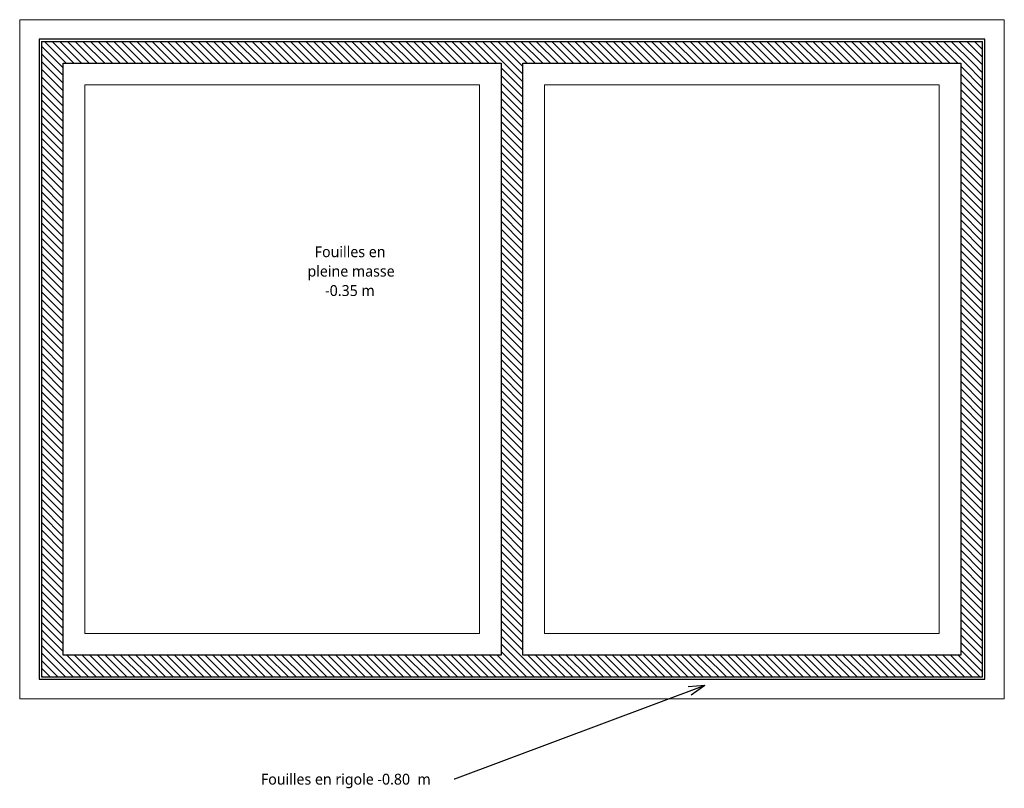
# Model space of a CAD drawing. Header units: millimetres. Extents: x -4137.82 to -4128.76, y 21405.32 to 21412.39.
import ezdxf

# ---------------------------------------------------------------- set-up
doc = ezdxf.new("R2010")
doc.units = ezdxf.units.MM
for name, color, linetype, lineweight in [('A-WALL', 113, 'Continuous', 25), ('A-WALL-PATT', 111, 'Continuous', 25), ('G-ANNO-TEXT', 231, 'Continuous', 30), ('S-FNDN', 32, 'Continuous', 18)]:
    doc.layers.add(name, color=color, linetype=linetype, lineweight=lineweight)
doc.styles.add('Trebuchet MS_1', font='trebuc.ttf', dxfattribs={"height": 100})
pattern_1 = [(135, (-4133.682024, 21384.73517), (-0.03535534, -0.03535534), [])]

msp = doc.modelspace()

# ---------------------------------------------------------------- hatches: boundary and pattern name
at = {"layer": 'A-WALL-PATT', "lineweight": 18}
h = msp.add_hatch(dxfattribs=at)
h.set_pattern_fill('FP_1', color=256, scale=0.001, style=0, pattern_type=2)
h.set_pattern_definition(pattern_1)
h.paths.add_polyline_path([(-4133.2524, 21411.9913), (-4128.9598, 21411.9913), (-4128.9598, 21412.1913), (-4137.6198, 21412.1913), (-4137.6198, 21411.9913), (-4133.3898, 21411.9913)], flags=0)
h = msp.add_hatch(dxfattribs=at)
h.set_pattern_fill('FP_1', color=256, scale=0.001, style=0, pattern_type=2)
h.set_pattern_definition(pattern_1)
h.paths.add_polyline_path([(-4137.4198, 21406.5413), (-4137.4198, 21411.9913), (-4137.6198, 21411.9913), (-4137.6198, 21406.5413)], flags=0)
h = msp.add_hatch(dxfattribs=at)
h.set_pattern_fill('FP_1', color=256, scale=0.001, style=0, pattern_type=2)
h.set_pattern_definition(pattern_1)
h.paths.add_polyline_path([(-4133.3898, 21406.5413), (-4133.1898, 21406.5413), (-4133.1898, 21411.9913), (-4133.3898, 21411.9913)], flags=0)
h = msp.add_hatch(dxfattribs=at)
h.set_pattern_fill('FP_1', color=256, scale=0.001, style=0, pattern_type=2)
h.set_pattern_definition(pattern_1)
h.paths.add_polyline_path([(-4129.1598, 21406.3413), (-4128.9598, 21406.3413), (-4128.9598, 21411.9913), (-4129.1598, 21411.9913), (-4129.1598, 21406.5413)], flags=0)
h = msp.add_hatch(dxfattribs=at)
h.set_pattern_fill('FP_1', color=256, scale=0.001, style=0, pattern_type=2)
h.set_pattern_definition(pattern_1)
h.paths.add_polyline_path([(-4133.2524, 21406.3413), (-4129.1598, 21406.3413), (-4129.1598, 21406.5413), (-4137.6198, 21406.5413), (-4137.6198, 21406.3413)], flags=0)

# ---------------------------------------------------------------- linework, layer by layer
at = {"layer": 'A-WALL'}
for p, q in [((-4137.6398, 21412.2113), (-4137.6398, 21406.3213)), ((-4128.9398, 21412.2113), (-4137.6398, 21412.2113)), ((-4137.6198, 21412.1913), (-4137.6198, 21406.3413)), ((-4137.6198, 21412.1913), (-4128.9598, 21412.1913)), ((-4128.9598, 21406.3413), (-4128.9598, 21412.1913)), ((-4128.9398, 21406.3213), (-4128.9398, 21412.2113)), ((-4137.4198, 21406.5413), (-4137.4198, 21411.9913)), ((-4137.4198, 21411.9913), (-4133.3898, 21411.9913)), ((-4133.3898, 21411.9913), (-4133.3898, 21406.5413)), ((-4133.1898, 21411.9913), (-4129.1598, 21411.9913)), ((-4133.1898, 21406.5413), (-4133.1898, 21411.9913)), ((-4129.1598, 21411.9913), (-4129.1598, 21406.5413)), ((-4133.3898, 21406.5413), (-4137.4198, 21406.5413)), ((-4129.1598, 21406.5413), (-4133.1898, 21406.5413)), ((-4137.6198, 21406.3413), (-4128.9598, 21406.3413)), ((-4137.6398, 21406.3213), (-4128.9398, 21406.3213))]:
    msp.add_line(p, q, dxfattribs=at)
at = {"layer": 'G-ANNO-TEXT', "color": 174}
for p, q in [((-4131.5143, 21406.2643), (-4133.8188, 21405.4005)), ((-4131.5143, 21406.2643), (-4131.6689, 21406.2493)), ((-4131.5143, 21406.2643), (-4131.6406, 21406.174)), ((-4133.8188, 21405.4005), (-4133.822, 21405.4005))]:
    msp.add_line(p, q, dxfattribs=at)
at = {"layer": 'S-FNDN'}
for p, q in [((-4128.7598, 21412.3913), (-4137.8198, 21412.3913)), ((-4137.8198, 21412.3913), (-4137.8198, 21406.1413)), ((-4128.7598, 21406.1413), (-4128.7598, 21412.3913)), ((-4137.2198, 21411.7913), (-4133.5898, 21411.7913)), ((-4137.2198, 21406.7413), (-4137.2198, 21411.7913)), ((-4133.5898, 21411.7913), (-4133.5898, 21406.7413)), ((-4132.9898, 21411.7913), (-4129.3598, 21411.7913)), ((-4132.9898, 21406.7413), (-4132.9898, 21411.7913)), ((-4129.3598, 21411.7913), (-4129.3598, 21406.7413)), ((-4133.5898, 21406.7413), (-4137.2198, 21406.7413)), ((-4129.3598, 21406.7413), (-4132.9898, 21406.7413)), ((-4137.8198, 21406.1413), (-4128.7598, 21406.1413))]:
    msp.add_line(p, q, dxfattribs=at)

# ---------------------------------------------------------------- texts
at = {"layer": 'G-ANNO-TEXT', "color": 174, "char_height": 0.1, "attachment_point": 1, "style": 'Trebuchet MS_1'}
for s, insert, width in [('Fouilles en ', (-4135.1052, 21410.3054), 0.885865), ('pleine masse', (-4135.1713, 21410.1268), 0.994093), ('-0.35 m', (-4135.0093, 21409.9482), 0.601266), ('Fouilles en rigole -0.80  m', (-4135.6004, 21405.4505), 2.032278)]:
    msp.add_mtext(s, dxfattribs=dict(at, insert=insert, width=width))

doc.saveas('drawing.dxf')
